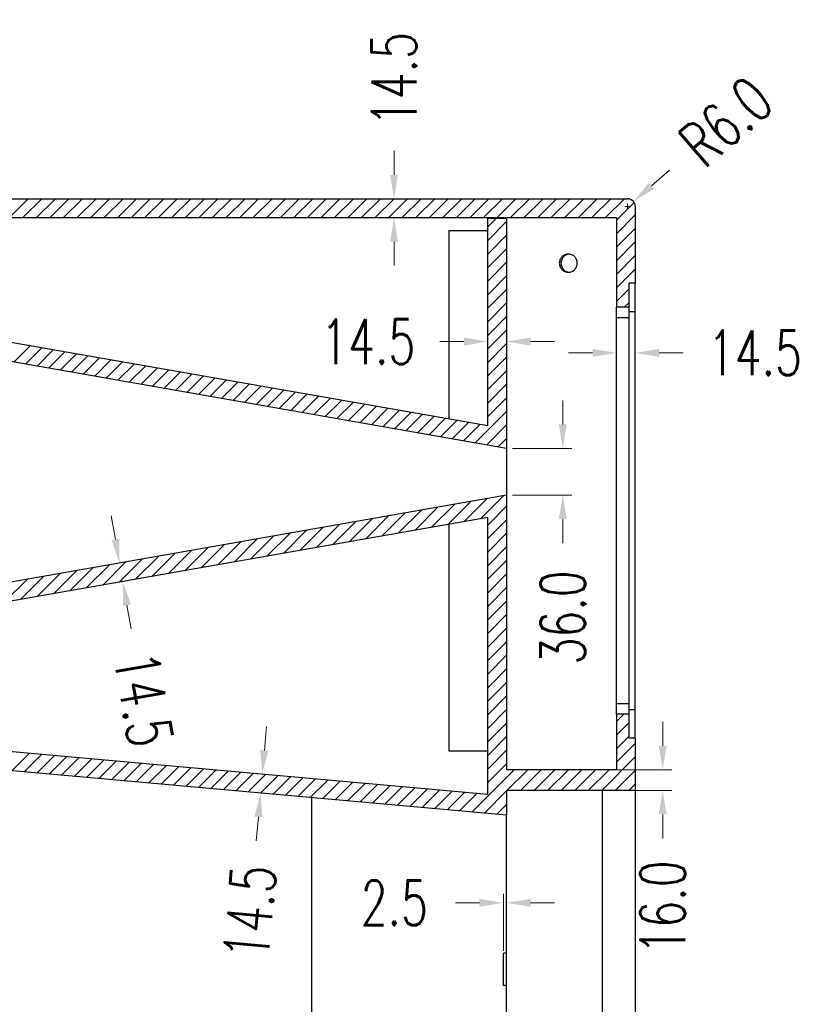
# Model space of a CAD drawing. Header units: inches. Extents: x 14363 to 22433, y -1689 to 5194.
# Tile 7 of 18: x 19061 to 19673, y 2562 to 3320. Entities that reach past the tile are written whole.
import ezdxf

# ---------------------------------------------------------------- set-up
doc = ezdxf.new("R2010")
doc.units = ezdxf.units.IN
doc.header["$LTSCALE"] = 23
doc.header["$MEASUREMENT"] = 0
doc.header["$PDMODE"] = 3
doc.header["$PDSIZE"] = 0.3125
doc.layers.get('0').update_dxf_attribs({"linetype": 'CONTINUOUS'})
doc.layers.get('Defpoints').update_dxf_attribs({"linetype": 'CONTINUOUS'})
for name, color, linetype in [('3_ALL_AXES', 7, 'CONTINUOUS'), ('5标注', 1, 'CONTINUOUS'), ('6_ALL_SURFS', 7, 'CONTINUOUS'), ('7_ALL_FEATURES', 7, 'CONTINUOUS')]:
    doc.layers.add(name, color=color, linetype=linetype)
doc.styles.add('TXT', font='txt.shx', dxfattribs={"width": 0.7, "bigfont": 'INTECAD.SHX'})
doc.dimstyles.new('标准样式', dxfattribs={"dimscale": 23, "dimtxt": 1.5, "dimasz": 0.8, "dimexe": 0.3, "dimexo": 0.2, "dimgap": 1, "dimtad": 0, "dimdec": 1, "dimzin": 1, "dimdsep": 46, "dimtxsty": 'TXT', "dimcen": 0.09, "dimclrd": 5, "dimclre": 252, "dimadec": 1, "dimazin": 0, "dimtfac": 1, "dimtdec": 1, "dimtofl": 0, "dimtmove": 0, "dimatfit": 3, "dimfxl": 0, "dimtzin": 0, "dimlwd": 13, "dimlwe": 13, "dimarcsym": 0})

# ---------------------------------------------------------------- blocks, each defined once
blk = doc.blocks.new('*D130')
at = {"layer": '5标注', "color": 5, "lineweight": 13}
blk.add_line((19561.55, 3203.91), (19547.63, 3191.89), dxfattribs=at)
at = {"layer": '5标注', "color": 252, "lineweight": 13}
for p, q in [((19527.09, 3175.94), (19531.23, 3175.94)), ((19529.16, 3173.87), (19529.16, 3178.01))]:
    blk.add_line(p, q, dxfattribs=at)
at = {"layer": '5标注', "color": 5}
blk.add_solid([(19545.62, 3194.21), (19549.63, 3189.57), (19533.7, 3179.86)], dxfattribs=at)
at = {"layer": 'Defpoints', "color": 0}
for p in [(19529.16, 3175.94), (19533.7, 3179.86)]:
    blk.add_point(p, dxfattribs=at)
at = {"layer": '5标注', "color": 0, "insert": (19604.85, 3241.31), "char_height": 34.5, "attachment_point": 5, "rotation": 40.81864, "style": 'TXT'}
blk.add_mtext('R6.0', dxfattribs=at)
blk = doc.blocks.new('*D128')
at = {"layer": '5标注', "color": 252, "lineweight": 13}
for p, q in [((19421.66, 3075.15), (19421.66, 3078.97)), ((19436.16, 3075.15), (19436.16, 3078.97))]:
    blk.add_line(p, q, dxfattribs=at)
at = {"layer": '5标注', "color": 5, "lineweight": 13}
for p, q in [((19403.26, 3072.07), (19384.86, 3072.07)), ((19454.56, 3072.07), (19472.96, 3072.07))]:
    blk.add_line(p, q, dxfattribs=at)
at = {"layer": '5标注', "color": 5}
for points in [[(19403.26, 3075.14), (19403.26, 3069.01), (19421.66, 3072.07)], [(19454.56, 3075.14), (19454.56, 3069.01), (19436.16, 3072.07)]]:
    blk.add_solid(points, dxfattribs=at)
at = {"layer": 'Defpoints', "color": 0}
for p in [(19421.66, 3072.07), (19421.66, 3070.55), (19436.16, 3070.55)]:
    blk.add_point(p, dxfattribs=at)
at = {"layer": '5标注', "color": 0, "insert": (19329.66, 3072.07), "char_height": 34.5, "attachment_point": 5, "style": 'TXT'}
blk.add_mtext('14.5', dxfattribs=at)
blk = doc.blocks.new('*D127')
at = {"layer": '5标注', "color": 5, "lineweight": 13}
for p, q in [((19556.24, 2761.19), (19556.24, 2779.59)), ((19556.24, 2708.39), (19556.24, 2689.99))]:
    blk.add_line(p, q, dxfattribs=at)
at = {"layer": '5标注', "color": 252, "lineweight": 13}
for p, q in [((19488.26, 2742.79), (19563.14, 2742.79)), ((19488.26, 2726.79), (19563.14, 2726.79))]:
    blk.add_line(p, q, dxfattribs=at)
at = {"layer": '5标注', "color": 5}
for points in [[(19553.17, 2761.19), (19559.3, 2761.19), (19556.24, 2742.79)], [(19553.17, 2708.39), (19559.3, 2708.39), (19556.24, 2726.79)]]:
    blk.add_solid(points, dxfattribs=at)
at = {"layer": 'Defpoints', "color": 0}
for p in [(19483.66, 2742.79), (19483.66, 2726.79), (19556.24, 2726.79)]:
    blk.add_point(p, dxfattribs=at)
at = {"layer": '5标注', "color": 0, "insert": (19556.24, 2636.8), "char_height": 34.5, "attachment_point": 5, "rotation": 90, "style": 'TXT'}
blk.add_mtext('16.0', dxfattribs=at)
blk = doc.blocks.new('*D142')
at = {"layer": '5标注', "color": 5, "lineweight": 13}
for p, q in [((19249.74, 2757.61), (19251.37, 2775.94)), ((19245.18, 2706.51), (19243.54, 2688.19))]:
    blk.add_line(p, q, dxfattribs=at)
at = {"layer": '5标注', "color": 252, "lineweight": 13}
for p, q in [((19250.9, 2739.03), (19241.23, 2739.9)), ((19249.61, 2724.59), (19239.94, 2725.45))]:
    blk.add_line(p, q, dxfattribs=at)
at = {"layer": '5标注', "color": 5}
for points in [[(19246.68, 2757.88), (19252.79, 2757.34), (19248.1, 2739.28)], [(19242.12, 2706.79), (19248.23, 2706.24), (19246.81, 2724.84)]]:
    blk.add_solid(points, dxfattribs=at)
at = {"layer": 'Defpoints', "color": 0}
for p in [(19255.48, 2738.62), (19246.81, 2724.84), (19254.19, 2724.18)]:
    blk.add_point(p, dxfattribs=at)
at = {"layer": '5标注', "color": 0, "insert": (19238.63, 2633.2), "char_height": 34.5, "attachment_point": 5, "rotation": 84.89915, "style": 'TXT'}
blk.add_mtext('14.5', dxfattribs=at)
blk = doc.blocks.new('*D141')
at = {"layer": '5标注', "color": 5, "lineweight": 13}
for p, q in [((19135.12, 2919.93), (19131.95, 2938.06)), ((19143.96, 2869.4), (19147.13, 2851.28))]:
    blk.add_line(p, q, dxfattribs=at)
at = {"layer": '5标注', "color": 252, "lineweight": 13}
for p, q in [((19141.6, 2902.39), (19131.49, 2900.62)), ((19144.1, 2888.11), (19133.99, 2886.34))]:
    blk.add_line(p, q, dxfattribs=at)
at = {"layer": '5标注', "color": 5}
for points in [[(19138.14, 2920.46), (19132.1, 2919.41), (19138.29, 2901.81)], [(19146.98, 2869.93), (19140.94, 2868.87), (19140.79, 2887.53)]]:
    blk.add_solid(points, dxfattribs=at)
at = {"layer": 'Defpoints', "color": 0}
for p in [(19146.14, 2903.18), (19140.79, 2887.53), (19148.64, 2888.9)]:
    blk.add_point(p, dxfattribs=at)
at = {"layer": '5标注', "color": 0, "insert": (19156.65, 2796.9), "char_height": 34.5, "attachment_point": 5, "rotation": 279.92625, "style": 'TXT'}
blk.add_mtext('14.5', dxfattribs=at)
blk = doc.blocks.new('*D139')
at = {"layer": '5标注', "color": 5, "lineweight": 13}
for p, q in [((19349.5, 3200.34), (19349.5, 3218.74)), ((19349.5, 3149.04), (19349.5, 3130.64))]:
    blk.add_line(p, q, dxfattribs=at)
at = {"layer": '5标注', "color": 252, "lineweight": 13}
for p, q in [((19357.43, 3181.94), (19342.6, 3181.94)), ((19357.43, 3167.44), (19342.6, 3167.44))]:
    blk.add_line(p, q, dxfattribs=at)
at = {"layer": '5标注', "color": 5}
for points in [[(19346.44, 3200.34), (19352.57, 3200.34), (19349.5, 3181.94)], [(19346.44, 3149.04), (19352.57, 3149.04), (19349.5, 3167.44)]]:
    blk.add_solid(points, dxfattribs=at)
at = {"layer": 'Defpoints', "color": 0}
for p in [(19349.5, 3181.94), (19362.03, 3181.94), (19362.03, 3167.44)]:
    blk.add_point(p, dxfattribs=at)
at = {"layer": '5标注', "color": 0, "insert": (19349.5, 3273.94), "char_height": 34.5, "attachment_point": 5, "rotation": 90, "style": 'TXT'}
blk.add_mtext('14.5', dxfattribs=at)
blk = doc.blocks.new('*D145')
at = {"layer": '5标注', "color": 5, "lineweight": 13}
for p, q in [((19502.26, 3063.41), (19483.86, 3063.41)), ((19553.56, 3063.41), (19571.96, 3063.41))]:
    blk.add_line(p, q, dxfattribs=at)
at = {"layer": '5标注', "color": 252, "lineweight": 13}
for p, q in [((19520.66, 3064.7), (19520.66, 3056.51)), ((19535.16, 3064.7), (19535.16, 3056.51))]:
    blk.add_line(p, q, dxfattribs=at)
at = {"layer": '5标注', "color": 5}
for points in [[(19502.26, 3066.47), (19502.26, 3060.34), (19520.66, 3063.41)], [(19553.56, 3066.47), (19553.56, 3060.34), (19535.16, 3063.41)]]:
    blk.add_solid(points, dxfattribs=at)
at = {"layer": 'Defpoints', "color": 0}
for p in [(19520.66, 3069.3), (19535.16, 3069.3), (19535.16, 3063.41)]:
    blk.add_point(p, dxfattribs=at)
at = {"layer": '5标注', "color": 0, "insert": (19627.16, 3063.41), "char_height": 34.5, "attachment_point": 5, "style": 'TXT'}
blk.add_mtext('14.5', dxfattribs=at)
blk = doc.blocks.new('*D207')
at = {"layer": '5标注', "color": 252, "lineweight": 13}
for p, q in [((19433.66, 2603.5), (19433.66, 2647.31)), ((19436.16, 2603.5), (19436.16, 2647.31))]:
    blk.add_line(p, q, dxfattribs=at)
at = {"layer": '5标注', "color": 5, "lineweight": 13}
for p, q in [((19415.26, 2640.41), (19396.86, 2640.41)), ((19454.56, 2640.41), (19472.96, 2640.41))]:
    blk.add_line(p, q, dxfattribs=at)
at = {"layer": '5标注', "color": 5}
for points in [[(19415.26, 2643.47), (19415.26, 2637.34), (19433.66, 2640.41)], [(19454.56, 2643.47), (19454.56, 2637.34), (19436.16, 2640.41)]]:
    blk.add_solid(points, dxfattribs=at)
at = {"layer": 'Defpoints', "color": 0}
for p in [(19433.66, 2640.41), (19433.66, 2598.9), (19436.16, 2598.9)]:
    blk.add_point(p, dxfattribs=at)
at = {"layer": '5标注', "color": 0, "insert": (19349.71, 2640.41), "char_height": 34.5, "attachment_point": 5, "style": 'TXT'}
blk.add_mtext('2.5', dxfattribs=at)
blk = doc.blocks.new('*D123')
at = {"layer": '5标注', "color": 5, "lineweight": 13}
for p, q in [((19479.34, 3008.34), (19479.34, 3026.74)), ((19479.34, 2935.54), (19479.34, 2917.14))]:
    blk.add_line(p, q, dxfattribs=at)
at = {"layer": '5标注', "color": 252, "lineweight": 13}
for p, q in [((19440.76, 2989.94), (19486.24, 2989.94)), ((19440.76, 2953.94), (19486.24, 2953.94))]:
    blk.add_line(p, q, dxfattribs=at)
at = {"layer": '5标注', "color": 5}
for points in [[(19476.27, 3008.34), (19482.4, 3008.34), (19479.34, 2989.94)], [(19476.27, 2935.54), (19482.4, 2935.54), (19479.34, 2953.94)]]:
    blk.add_solid(points, dxfattribs=at)
at = {"layer": 'Defpoints', "color": 0}
for p in [(19436.16, 2989.94), (19479.34, 2989.94), (19436.16, 2953.94)]:
    blk.add_point(p, dxfattribs=at)
at = {"layer": '5标注', "color": 0, "insert": (19479.34, 2859.93), "char_height": 34.5, "attachment_point": 5, "rotation": 90, "style": 'TXT'}
blk.add_mtext('36.0', dxfattribs=at)
blk = doc.blocks.new('*D206')
at = {"layer": '5标注', "color": 5, "lineweight": 13}
for start, end in [(175.22639, 178.6849), (181.18631, 184.77361)]:
    blk.add_arc((22234.65, 2458.14), 3221.65, start, end, dxfattribs=at)
at = {"layer": '5标注', "color": 5}
for points in [[(19021.12, 2726.5), (19027.23, 2725.98), (19025.76, 2744.57)], [(19027.23, 2190.3), (19021.12, 2189.77), (19025.76, 2171.7)]]:
    blk.add_solid(points, dxfattribs=at)
at = {"layer": 'Defpoints', "color": 0}
for p in [(18681.16, 2775.33), (19436.16, 2707.94), (19014.42, 2362.55), (19436.16, 2208.34), (18663.16, 2139.34)]:
    blk.add_point(p, dxfattribs=at)
at = {"layer": '5标注', "color": 0, "insert": (19013, 2461.76), "char_height": 34.5, "attachment_point": 5, "rotation": 89.9356, "style": 'TXT'}
blk.add_mtext('10.2°', dxfattribs=at)
blk = doc.blocks.new('*D204')
at = {"layer": '5标注', "color": 252, "lineweight": 13}
for p, q in [((18891.63, 3085.23), (18837.57, 3094.69)), ((18891.63, 2858.65), (18837.57, 2849.19))]:
    blk.add_line(p, q, dxfattribs=at)
at = {"layer": '5标注', "color": 5, "lineweight": 13}
for start, end in [(171.56874, 174.11289), (185.88711, 188.43126)]:
    blk.add_arc((19539.02, 2971.94), 705.21, start, end, dxfattribs=at)
at = {"layer": '5标注', "color": 5}
for points in [[(18838.41, 3075.83), (18844.46, 3074.85), (18844.37, 3093.5)], [(18844.46, 2869.03), (18838.41, 2868.05), (18844.37, 2850.37)]]:
    blk.add_solid(points, dxfattribs=at)
at = {"layer": 'Defpoints', "color": 0}
for p in [(18896.16, 3084.44), (18834.99, 3012.64), (19436.16, 2989.94), (19436.16, 2953.94), (18896.16, 2859.44)]:
    blk.add_point(p, dxfattribs=at)
at = {"layer": '5标注', "color": 0, "insert": (18833.82, 2971.94), "char_height": 34.5, "attachment_point": 5, "rotation": 90, "style": 'TXT'}
blk.add_mtext('19.9°', dxfattribs=at)

msp = doc.modelspace()

# ---------------------------------------------------------------- linework, layer by layer
at = {"color": 7, "linetype": 'Continuous'}
for p, q in [((18653.46, 3181.94), (19529.16, 3181.94)), ((18653.46, 3181.94), (19529.16, 3181.94)), ((18653.46, 3181.94), (19529.16, 3181.94)), ((19535.16, 3175.94), (19535.16, 3116.94)), ((19535.16, 3175.94), (19535.16, 3116.94)), ((19535.16, 3175.94), (19535.16, 3116.94)), ((18663.16, 3167.44), (19520.66, 3167.44)), ((18663.16, 3167.44), (19520.66, 3167.44)), ((18663.16, 3167.44), (19520.66, 3167.44)), ((19436.16, 3166.69), (19421.66, 3166.69)), ((19421.66, 3007.2), (19421.66, 3166.69)), ((19436.16, 3166.69), (19421.66, 3166.69)), ((19421.66, 3007.2), (19421.66, 3166.69)), ((19436.16, 3166.69), (19421.66, 3166.69)), ((19421.66, 3007.2), (19421.66, 3166.69)), ((19436.16, 3166.69), (19436.16, 2989.94)), ((19436.16, 3166.69), (19436.16, 2989.94)), ((19436.16, 3166.69), (19436.16, 2989.94)), ((19520.66, 3167.44), (19520.66, 3098.44)), ((19520.66, 3167.44), (19520.66, 3098.44)), ((19520.66, 3167.44), (19520.66, 3098.44)), ((19391.66, 3157.44), (19391.66, 3012.45)), ((19391.66, 3157.44), (19421.66, 3157.44)), ((19535.16, 3116.94), (19530.36, 3116.94)), ((19535.16, 3116.94), (19530.56, 3116.94)), ((19421.66, 3007.2), (18899.44, 3098.58)), ((19421.66, 3007.2), (18899.44, 3098.58)), ((19421.66, 3007.2), (18899.44, 3098.58)), ((19530.16, 3098.44), (19520.66, 3098.44)), ((19530.16, 3098.44), (19520.66, 3098.44)), ((19530.36, 3098.44), (19520.66, 3098.44)), ((19436.16, 2989.94), (18896.16, 3084.44)), ((19436.16, 2989.94), (18896.16, 3084.44)), ((19436.16, 2989.94), (18896.16, 3084.44)), ((19436.16, 2953.94), (18896.16, 2859.44)), ((19436.16, 2953.94), (18896.16, 2859.44)), ((19436.16, 2953.94), (18896.16, 2859.44)), ((19436.16, 2953.94), (19436.16, 2742.79)), ((19436.16, 2953.94), (19436.16, 2742.79)), ((19436.16, 2953.94), (19436.16, 2742.79)), ((19421.66, 2936.68), (18899.44, 2845.29)), ((19421.66, 2936.68), (18899.44, 2845.29)), ((19421.66, 2936.68), (18899.44, 2845.29)), ((19391.66, 2931.43), (19391.66, 2757.44)), ((19421.66, 2723.79), (19421.66, 2936.68)), ((19421.66, 2723.79), (19421.66, 2936.68)), ((19421.66, 2723.79), (19421.66, 2936.68)), ((19421.66, 2723.79), (18711.79, 2787.15)), ((19421.66, 2723.79), (18711.79, 2787.15)), ((19421.66, 2723.79), (18711.79, 2787.15)), ((19520.66, 2785.44), (19520.66, 2742.79)), ((19530.16, 2785.44), (19520.66, 2785.44)), ((19520.66, 2785.44), (19520.66, 2742.79)), ((19530.16, 2785.44), (19520.66, 2785.44)), ((19520.66, 2785.44), (19520.66, 2742.79)), ((19530.36, 2785.44), (19520.66, 2785.44)), ((19436.16, 2707.94), (18681.16, 2775.33)), ((19436.16, 2707.94), (18681.16, 2775.33)), ((19436.16, 2707.94), (18681.16, 2775.33)), ((19535.16, 2766.94), (19530.36, 2766.94)), ((19535.16, 2766.94), (19530.56, 2766.94)), ((19535.16, 2766.94), (19530.56, 2766.94)), ((19535.16, 2766.94), (19535.16, 2115.44)), ((19535.16, 2766.94), (19535.16, 2726.79)), ((19535.16, 2766.94), (19535.16, 2726.79)), ((19391.66, 2757.44), (19421.66, 2757.44)), ((19520.66, 2742.79), (19436.16, 2742.79)), ((19520.66, 2742.79), (19436.16, 2742.79)), ((19520.66, 2742.79), (19436.16, 2742.79)), ((19436.16, 2726.79), (19436.16, 2707.94)), ((19535.16, 2726.79), (19436.16, 2726.79)), ((19436.16, 2726.79), (19436.16, 2707.94)), ((19535.16, 2726.79), (19436.16, 2726.79)), ((19436.16, 2726.79), (19436.16, 2707.94)), ((19535.16, 2726.79), (19436.16, 2726.79)), ((19509.9, 2123.94), (19509.9, 2726.79))]:
    msp.add_line(p, q, dxfattribs=at)
at = {"color": 2}
for p, q in [((19053.56, 3167.44), (19068.06, 3181.94)), ((19063.99, 3167.44), (19078.49, 3181.94)), ((19074.41, 3167.44), (19088.91, 3181.94)), ((19084.83, 3167.44), (19099.33, 3181.94)), ((19095.26, 3167.44), (19109.76, 3181.94)), ((19105.68, 3167.44), (19120.18, 3181.94)), ((19116.11, 3167.44), (19130.61, 3181.94)), ((19126.53, 3167.44), (19141.03, 3181.94)), ((19136.95, 3167.44), (19151.45, 3181.94)), ((19147.38, 3167.44), (19161.88, 3181.94)), ((19157.8, 3167.44), (19172.3, 3181.94)), ((19168.22, 3167.44), (19182.72, 3181.94)), ((19178.65, 3167.44), (19193.15, 3181.94)), ((19189.07, 3167.44), (19203.57, 3181.94)), ((19199.5, 3167.44), (19214, 3181.94)), ((19209.92, 3167.44), (19224.42, 3181.94)), ((19220.34, 3167.44), (19234.84, 3181.94)), ((19230.77, 3167.44), (19245.27, 3181.94)), ((19241.19, 3167.44), (19255.69, 3181.94)), ((19251.61, 3167.44), (19266.11, 3181.94)), ((19262.04, 3167.44), (19276.54, 3181.94)), ((19272.46, 3167.44), (19286.96, 3181.94)), ((19282.89, 3167.44), (19297.39, 3181.94)), ((19293.31, 3167.44), (19307.81, 3181.94)), ((19303.73, 3167.44), (19318.23, 3181.94)), ((19314.16, 3167.44), (19328.66, 3181.94)), ((19324.58, 3167.44), (19339.08, 3181.94)), ((19335, 3167.44), (19349.5, 3181.94)), ((19345.43, 3167.44), (19359.93, 3181.94)), ((19355.85, 3167.44), (19370.35, 3181.94)), ((19366.28, 3167.44), (19380.78, 3181.94)), ((19376.7, 3167.44), (19391.2, 3181.94)), ((19387.12, 3167.44), (19401.62, 3181.94)), ((19397.55, 3167.44), (19412.05, 3181.94)), ((19407.97, 3167.44), (19422.47, 3181.94)), ((19418.39, 3167.44), (19432.89, 3181.94)), ((19428.82, 3167.44), (19443.32, 3181.94)), ((19439.24, 3167.44), (19453.74, 3181.94)), ((19449.67, 3167.44), (19464.17, 3181.94)), ((19460.09, 3167.44), (19474.59, 3181.94)), ((19470.51, 3167.44), (19485.01, 3181.94)), ((19480.94, 3167.44), (19495.44, 3181.94)), ((19491.36, 3167.44), (19505.86, 3181.94)), ((19501.78, 3167.44), (19516.28, 3181.94)), ((19512.21, 3167.44), (19526.71, 3181.94)), ((19520.66, 3165.47), (19534.27, 3179.08)), ((19421.66, 3160.28), (19428.07, 3166.69)), ((19520.66, 3155.05), (19535.16, 3169.55)), ((19421.66, 3149.86), (19436.16, 3164.36)), ((19520.66, 3144.62), (19535.16, 3159.12)), ((19421.66, 3139.44), (19436.16, 3153.94)), ((19421.66, 3129.01), (19436.16, 3143.51)), ((19520.66, 3134.2), (19535.16, 3148.7)), ((19520.66, 3123.77), (19535.16, 3138.27)), ((19421.66, 3118.59), (19436.16, 3133.09)), ((19520.66, 3113.35), (19535.16, 3127.85)), ((19421.66, 3108.16), (19436.16, 3122.66)), ((19534.67, 3116.94), (19535.16, 3117.43)), ((19421.66, 3097.74), (19436.16, 3112.24)), ((19520.66, 3102.93), (19530.16, 3112.43)), ((19421.66, 3087.32), (19436.16, 3101.82)), ((19526.6, 3098.44), (19530.16, 3102)), ((19421.66, 3076.89), (19436.16, 3091.39)), ((19421.66, 3066.47), (19436.16, 3080.97)), ((19057.07, 3056.28), (19069.59, 3068.81)), ((19065.94, 3054.73), (19078.47, 3067.26)), ((19421.66, 3056.05), (19436.16, 3070.55)), ((19074.81, 3053.18), (19087.34, 3065.7)), ((19083.68, 3051.62), (19096.21, 3064.15)), ((19092.55, 3050.07), (19105.08, 3062.6)), ((19101.42, 3048.52), (19113.95, 3061.05)), ((19110.29, 3046.97), (19122.82, 3059.49)), ((19421.66, 3045.62), (19436.16, 3060.12)), ((19119.17, 3045.41), (19131.69, 3057.94)), ((19128.04, 3043.86), (19140.56, 3056.39)), ((19136.91, 3042.31), (19149.44, 3054.84)), ((19145.78, 3040.76), (19158.31, 3053.28)), ((19154.65, 3039.2), (19167.18, 3051.73)), ((19163.52, 3037.65), (19176.05, 3050.18)), ((19172.39, 3036.1), (19184.92, 3048.63)), ((19181.26, 3034.55), (19193.79, 3047.07)), ((19190.14, 3032.99), (19202.66, 3045.52)), ((19421.66, 3035.2), (19436.16, 3049.7)), ((19199.01, 3031.44), (19211.53, 3043.97)), ((19207.88, 3029.89), (19220.41, 3042.42)), ((19216.75, 3028.34), (19229.28, 3040.86)), ((19225.62, 3026.78), (19238.15, 3039.31)), ((19234.49, 3025.23), (19247.02, 3037.76)), ((19421.66, 3024.77), (19436.16, 3039.27)), ((19243.36, 3023.68), (19255.89, 3036.21)), ((19252.23, 3022.13), (19264.76, 3034.65)), ((19261.11, 3020.57), (19273.63, 3033.1)), ((19269.98, 3019.02), (19282.5, 3031.55)), ((19278.85, 3017.47), (19291.38, 3030)), ((19287.72, 3015.92), (19300.25, 3028.44)), ((19296.59, 3014.36), (19309.12, 3026.89)), ((19305.46, 3012.81), (19317.99, 3025.34)), ((19314.33, 3011.26), (19326.86, 3023.79)), ((19323.2, 3009.71), (19335.73, 3022.23)), ((19421.66, 3014.35), (19436.16, 3028.85)), ((19332.08, 3008.15), (19344.6, 3020.68)), ((19340.95, 3006.6), (19353.48, 3019.13)), ((19349.82, 3005.05), (19362.35, 3017.58)), ((19358.69, 3003.5), (19371.22, 3016.02)), ((19367.56, 3001.94), (19380.09, 3014.47)), ((19411.92, 2994.18), (19436.16, 3018.43)), ((19376.43, 3000.39), (19388.96, 3012.92)), ((19385.3, 2998.84), (19397.83, 3011.37)), ((19394.17, 2997.29), (19406.7, 3009.81)), ((19403.05, 2995.73), (19415.57, 3008.26)), ((19420.79, 2992.63), (19436.16, 3008)), ((19429.66, 2991.08), (19436.16, 2997.58)), ((19415.96, 2935.68), (19433.8, 2953.53)), ((19378.06, 2929.05), (19395.9, 2946.89)), ((19390.69, 2931.26), (19408.53, 2949.1)), ((19403.33, 2933.47), (19421.17, 2951.31)), ((19340.15, 2922.42), (19357.99, 2940.26)), ((19352.79, 2924.63), (19370.63, 2942.47)), ((19365.42, 2926.84), (19383.26, 2944.68)), ((19421.66, 2930.96), (19436.16, 2945.46)), ((19289.61, 2913.57), (19307.46, 2931.41)), ((19302.25, 2915.78), (19320.09, 2933.63)), ((19314.88, 2917.99), (19332.73, 2935.84)), ((19327.52, 2920.2), (19345.36, 2938.05)), ((19421.66, 2920.54), (19436.16, 2935.04)), ((19251.71, 2906.94), (19269.55, 2924.78)), ((19264.34, 2909.15), (19282.19, 2926.99)), ((19276.98, 2911.36), (19294.82, 2929.2)), ((19421.66, 2910.11), (19436.16, 2924.61)), ((19201.17, 2898.09), (19219.01, 2915.94)), ((19213.8, 2900.3), (19231.65, 2918.15)), ((19226.44, 2902.52), (19244.28, 2920.36)), ((19239.07, 2904.73), (19256.92, 2922.57)), ((19163.26, 2891.46), (19181.11, 2909.3)), ((19175.9, 2893.67), (19193.74, 2911.51)), ((19188.53, 2895.88), (19206.38, 2913.73)), ((19421.66, 2899.69), (19436.16, 2914.19)), ((19112.72, 2882.62), (19130.57, 2900.46)), ((19125.36, 2884.83), (19143.2, 2902.67)), ((19137.99, 2887.04), (19155.84, 2904.88)), ((19150.63, 2889.25), (19168.47, 2907.09)), ((19421.66, 2889.27), (19436.16, 2903.77)), ((19074.82, 2875.98), (19092.66, 2893.83)), ((19087.45, 2878.19), (19105.3, 2896.04)), ((19100.09, 2880.4), (19117.93, 2898.25)), ((19421.66, 2878.84), (19436.16, 2893.34)), ((19049.55, 2871.56), (19067.39, 2889.4)), ((19062.19, 2873.77), (19080.03, 2891.61)), ((19421.66, 2868.42), (19436.16, 2882.92)), ((19421.66, 2857.99), (19436.16, 2872.49)), ((19421.66, 2847.57), (19436.16, 2862.07)), ((19421.66, 2837.15), (19436.16, 2851.65)), ((19421.66, 2826.72), (19436.16, 2841.22)), ((19421.66, 2816.3), (19436.16, 2830.8)), ((19421.66, 2805.88), (19436.16, 2820.38)), ((19421.66, 2795.45), (19436.16, 2809.95)), ((19421.66, 2785.03), (19436.16, 2799.53)), ((19421.66, 2774.6), (19436.16, 2789.1)), ((19520.66, 2779.79), (19526.31, 2785.44)), ((19421.66, 2764.18), (19436.16, 2778.68)), ((19520.66, 2769.37), (19530.36, 2779.07)), ((19421.66, 2753.76), (19436.16, 2768.26)), ((19520.66, 2758.94), (19530.36, 2768.64)), ((19421.66, 2743.33), (19436.16, 2757.83)), ((19520.66, 2748.52), (19535.16, 2763.02)), ((19055.42, 2741.92), (19068.79, 2755.29)), ((19064.99, 2741.07), (19078.36, 2754.43)), ((19074.56, 2740.22), (19087.93, 2753.58)), ((19084.13, 2739.36), (19097.5, 2752.73)), ((19093.7, 2738.51), (19107.07, 2751.87)), ((19103.27, 2737.65), (19116.64, 2751.02)), ((19112.84, 2736.8), (19126.2, 2750.16)), ((19122.41, 2735.94), (19135.77, 2749.31)), ((19509.36, 2726.79), (19535.16, 2752.6)), ((19131.98, 2735.09), (19145.34, 2748.45)), ((19141.55, 2734.24), (19154.91, 2747.6)), ((19151.12, 2733.38), (19164.48, 2746.75)), ((19160.69, 2732.53), (19174.05, 2745.89)), ((19170.26, 2731.67), (19183.62, 2745.04)), ((19179.83, 2730.82), (19193.19, 2744.18)), ((19189.4, 2729.97), (19202.76, 2743.33)), ((19198.97, 2729.11), (19212.33, 2742.48)), ((19208.54, 2728.26), (19221.9, 2741.62)), ((19409.5, 2710.32), (19441.97, 2742.79)), ((19421.66, 2732.91), (19436.16, 2747.41)), ((19436.39, 2726.79), (19452.39, 2742.79)), ((19446.81, 2726.79), (19462.81, 2742.79)), ((19457.24, 2726.79), (19473.24, 2742.79)), ((19467.66, 2726.79), (19483.66, 2742.79)), ((19478.08, 2726.79), (19494.08, 2742.79)), ((19488.51, 2726.79), (19504.51, 2742.79)), ((19498.93, 2726.79), (19514.93, 2742.79)), ((19519.78, 2726.79), (19535.16, 2742.17)), ((19218.11, 2727.4), (19231.47, 2740.77)), ((19227.67, 2726.55), (19241.04, 2739.91)), ((19237.24, 2725.69), (19250.61, 2739.06)), ((19246.81, 2724.84), (19260.18, 2738.2)), ((19256.38, 2723.99), (19269.75, 2737.35)), ((19265.95, 2723.13), (19279.32, 2736.5)), ((19275.52, 2722.28), (19288.89, 2735.64)), ((19285.09, 2721.42), (19298.46, 2734.79)), ((19294.66, 2720.57), (19308.03, 2733.93)), ((19304.23, 2719.71), (19317.6, 2733.08)), ((19313.8, 2718.86), (19327.17, 2732.23)), ((19323.37, 2718.01), (19336.74, 2731.37)), ((19332.94, 2717.15), (19346.3, 2730.52)), ((19342.51, 2716.3), (19355.87, 2729.66)), ((19352.08, 2715.44), (19365.44, 2728.81)), ((19361.65, 2714.59), (19375.01, 2727.95)), ((19371.22, 2713.74), (19384.58, 2727.1)), ((19419.07, 2709.46), (19436.16, 2726.56)), ((19530.2, 2726.79), (19535.16, 2731.75)), ((19380.79, 2712.88), (19394.15, 2726.25)), ((19390.36, 2712.03), (19403.72, 2725.39)), ((19399.93, 2711.17), (19413.29, 2724.54)), ((19428.64, 2708.61), (19436.16, 2716.14))]:
    msp.add_line(p, q, dxfattribs=at)
at = {"color": 7, "linetype": 'Continuous'}
msp.add_arc((19529.16, 3175.94), 6, 0, 90, dxfattribs=at)
msp.add_arc((19529.16, 3175.94), 6, 0, 90, dxfattribs=at)
msp.add_arc((19529.16, 3175.94), 6, 0, 90, dxfattribs=at)
at = {"layer": '3_ALL_AXES', "color": 7, "linetype": 'Continuous'}
for points, start_tangent, end_tangent in [([(19483.6, 3139.44), (19480.95, 3138.91), (19478.7, 3137.39), (19477.2, 3135.12), (19476.68, 3132.44), (19477.2, 3129.76), (19478.7, 3127.49), (19480.95, 3125.97), (19483.6, 3125.44)], (-1, 0), (1, 0)), ([(19479.99, 3137.39), (19478.49, 3135.12), (19477.96, 3132.44), (19478.49, 3129.76), (19479.99, 3127.49)], (-0.703246, -0.710946), (0.703246, -0.710946)), ([(19484.24, 3139.41), (19482.24, 3138.91), (19479.99, 3137.39)], (-0.995348, -0.09634), (-0.703246, -0.710946)), ([(19483.6, 3125.44), (19486.25, 3125.97), (19488.5, 3127.49), (19490, 3129.76), (19490.53, 3132.44), (19490, 3135.12), (19488.5, 3137.39), (19486.25, 3138.91), (19483.6, 3139.44)], (1, 0), (-1, 0)), ([(19479.99, 3127.49), (19482.24, 3125.97), (19484.24, 3125.47)], (0.703246, -0.710946), (0.995348, -0.09634))]:
    msp.add_spline(points, degree=3, dxfattribs=dict(at, start_tangent=start_tangent, end_tangent=end_tangent))
at = {"layer": '6_ALL_SURFS', "color": 7, "linetype": 'Continuous'}
msp.add_line((19286.16, 2194.95), (19286.16, 2721.33), dxfattribs=at)
at = {"layer": '7_ALL_FEATURES', "color": 7, "linetype": 'Continuous'}
for p, q in [((19530.36, 2766.94), (19530.36, 3116.94)), ((19535.16, 2766.94), (19535.16, 3116.94)), ((19520.66, 2785.44), (19520.66, 3098.44)), ((19530.36, 3090.44), (19520.66, 3090.44)), ((19535.16, 3094.94), (19530.36, 3094.94)), ((19436.16, 2989.94), (19436.16, 2953.94)), ((19530.36, 2793.44), (19520.66, 2793.44)), ((19535.16, 2788.94), (19530.36, 2788.94)), ((19436.16, 2208.34), (19436.16, 2707.94)), ((19433.66, 2576.79), (19433.66, 2601.79)), ((19436.16, 2601.79), (19433.66, 2601.79)), ((19436.16, 2576.79), (19433.66, 2576.79))]:
    msp.add_line(p, q, dxfattribs=at)

# ---------------------------------------------------------------- dimensions: what is measured, and where the dimension line sits
at = {"layer": '5标注'}
dim = msp.add_linear_dim(base=(19349.5, 3181.94), p1=(19362.03, 3167.44), p2=(19362.03, 3181.94), angle=90, dimstyle='标准样式', override={"dimscale": 23}, dxfattribs=at)
dim.commit()
dim.dimension.update_dxf_attribs({"geometry": '*D139', "text_midpoint": (19349.5, 3273.94)})
dim = msp.add_radius_dim(center=(19529.16, 3175.94), mpoint=(19533.7, 3179.86), dimstyle='标准样式', override={"dimscale": 23}, dxfattribs=at)
dim.commit()
dim.dimension.update_dxf_attribs({"geometry": '*D130', "text_midpoint": (19604.85, 3241.31)})
dim = msp.add_angular_dim_2l(base=(18834.99, 3012.64), line1=((19436.16, 2953.94), (18896.16, 2859.44)), line2=((19436.16, 2989.94), (18896.16, 3084.44)), dimstyle='标准样式', override={"dimscale": 23}, dxfattribs=at)
dim.commit()
dim.dimension.update_dxf_attribs({"geometry": '*D204', "text_midpoint": (18833.82, 2971.94)})
for base, p1, p2, picture, middle in [((19421.66, 3072.07), (19436.16, 3070.55), (19421.66, 3070.55), '*D128', (19329.66, 3072.07)), ((19535.16, 3063.41), (19520.66, 3069.3), (19535.16, 3069.3), '*D145', (19627.16, 3063.41)), ((19433.66, 2640.41), (19436.16, 2598.9), (19433.66, 2598.9), '*D207', (19349.71, 2640.41))]:
    dim = msp.add_linear_dim(base=base, p1=p1, p2=p2, dimstyle='标准样式', override={"dimscale": 23}, dxfattribs=at)
    dim.commit()
    dim.dimension.update_dxf_attribs({"geometry": picture, "text_midpoint": middle})
for base, p1, p2, picture, middle in [((19479.34, 2989.94), (19436.16, 2953.94), (19436.16, 2989.94), '*D123', (19479.34, 2859.93)), ((19556.24, 2726.79), (19483.66, 2742.79), (19483.66, 2726.79), '*D127', (19556.24, 2636.8))]:
    dim = msp.add_linear_dim(base=base, p1=p1, p2=p2, angle=90, dimstyle='标准样式', override={"dimscale": 23}, dxfattribs=at)
    dim.commit()
    dim.dimension.update_dxf_attribs({"geometry": picture, "text_midpoint": middle, "dimtype": 160})
for p1, p2, distance, picture, middle in [((19146.14, 2903.18), (19148.64, 2888.9), -7.97, '*D141', (19156.65, 2796.9)), ((19255.48, 2738.62), (19254.19, 2724.18), -7.41, '*D142', (19238.63, 2633.2))]:
    dim = msp.add_aligned_dim(p1=p1, p2=p2, distance=distance, dimstyle='标准样式', override={"dimscale": 23}, dxfattribs=at)
    dim.commit()
    dim.dimension.update_dxf_attribs({"geometry": picture, "text_midpoint": middle})
dim = msp.add_angular_dim_2l(base=(19014.42, 2362.55), line1=((19436.16, 2208.34), (18663.16, 2139.34)), line2=((19436.16, 2707.94), (18681.16, 2775.33)), dimstyle='标准样式', override={"dimscale": 23}, dxfattribs=at)
dim.commit()
dim.dimension.update_dxf_attribs({"geometry": '*D206', "text_midpoint": (19013, 2461.76), "dimtype": 162})

doc.saveas('drawing.dxf')
